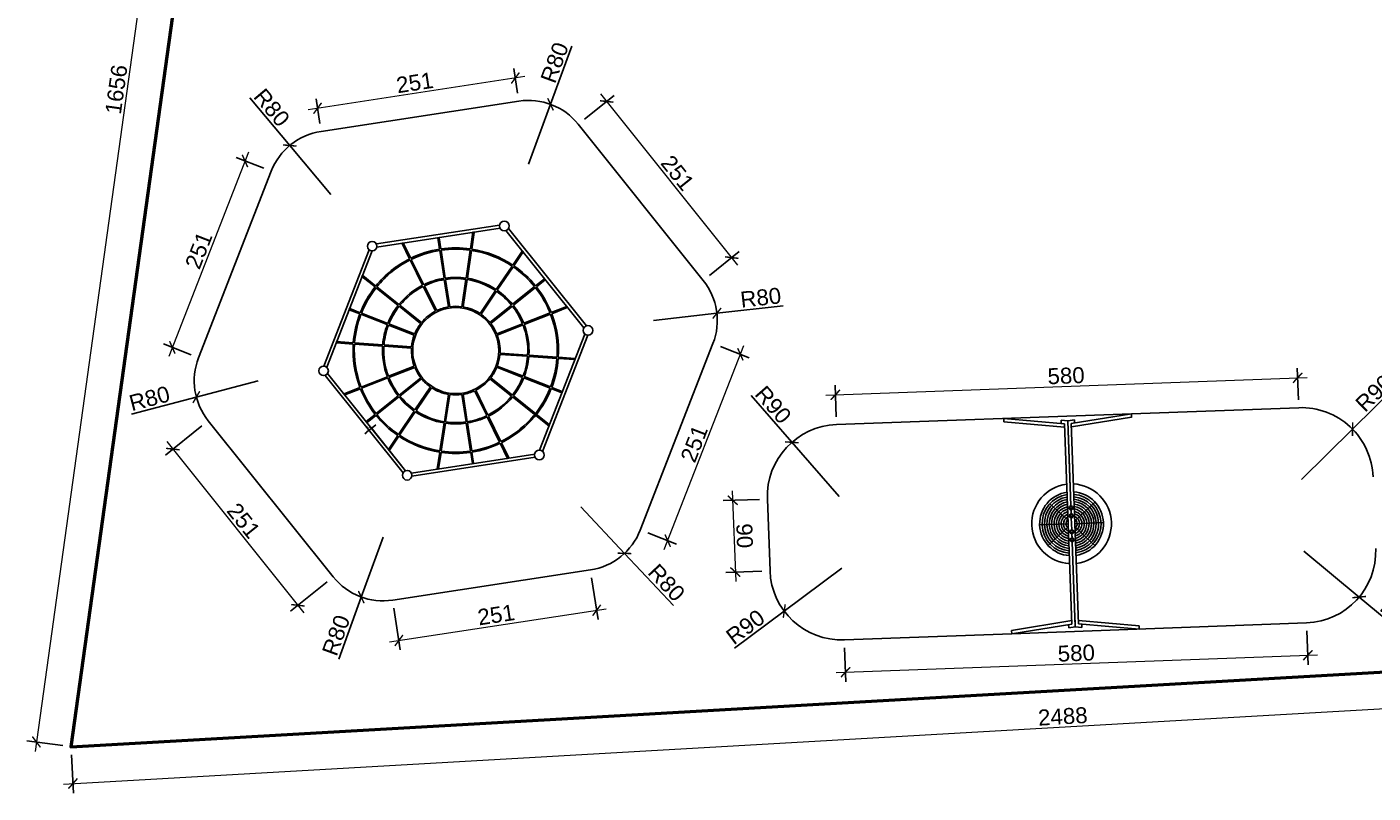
# Model space of a CAD drawing. Header units: millimetres. Extents: x 115689 to 123680, y 15655 to 20110.
# Tile 11 of 21: x 116636 to 118323, y 18068 to 19028. Entities that reach past the tile are written whole.
import ezdxf

# ---------------------------------------------------------------- set-up
doc = ezdxf.new("R2010")
doc.units = ezdxf.units.MM
doc.header["$LTSCALE"] = 100
doc.header["$MEASUREMENT"] = 0
for name, color, linetype in [('11. PLAC ZABAW', 110, 'Continuous'), ('2D_METAL', 232, 'Continuous'), ('6.Kosz', 152, 'Continuous'), ('9.siatka', 10, 'Continuous'), ('Warstwa1', 1, 'Continuous')]:
    doc.layers.add(name, color=color, linetype=linetype)
doc.styles.add('SEACAD_Solid_Edge_ISO', font='seiso.ttf')
doc.styles.add('styl3', font='ARIAL.TTF', dxfattribs={"height": 20})
doc.dimstyles.new('ISO', dxfattribs={"dimtxt": 3.5, "dimasz": 3.5, "dimexe": 1.75, "dimexo": 0, "dimgap": 1.75, "dimtad": 1, "dimtxsty": 'SEACAD_Solid_Edge_ISO', "dimblk1": '_SE_FILLED', "dimblk2": '_SE_FILLED', "dimsah": 1, "dimcen": 1.75, "dimadec": 0, "dimazin": 0, "dimtfac": 1, "dimtdec": 3, "dimtmove": 0, "dimatfit": 3, "dimfxl": 1, "dimtolj": 1, "dimarcsym": 0})
doc.dimstyles.new('ISO-25', dxfattribs={"dimtxt": 2.5, "dimasz": 2.5, "dimexe": 1.25, "dimexo": 0.625, "dimtad": 1, "dimtxsty": 'Standard', "dimcen": 2.5, "dimadec": 0, "dimazin": 0, "dimtfac": 1, "dimtmove": 0, "dimatfit": 3, "dimfxl": 1, "dimarcsym": 0})
doc.dimstyles.new('ISO-25$0', dxfattribs={"dimtxt": 10, "dimasz": 10, "dimexe": 5, "dimexo": 12, "dimgap": 2, "dimtad": 1, "dimdec": 0, "dimtxsty": 'Standard', "dimblk": 'ARCHTICK', "dimcen": 2.5, "dimdle": 5, "dimadec": 0, "dimazin": 0, "dimtfac": 1, "dimtdec": 0, "dimtmove": 0, "dimatfit": 3, "dimfxl": 1, "dimlwd": 0, "dimarcsym": 0})

# ---------------------------------------------------------------- blocks, each defined once
blk = doc.blocks.new('_SE_FILLED')
at = {"color": 0}
blk.add_line((0, 0), (-1, 0), dxfattribs=at)
blk.add_solid([(0, 0), (-1, -0.1665), (-1, 0.1665), (0, 0)], dxfattribs=at)
blk = doc.blocks.new('*D639')
at = {"layer": '6.Kosz', "color": 0, "linetype": 'ByBlock', "lineweight": -2}
for p, q in [((117061.8, 18520.7), (117059.1, 18518.5)), ((117107.2, 18469.6), (117063.5, 18524.3)), ((117064.5, 18522.9), (117067.7, 18525.4)), ((117110.3, 18472.1), (117066.6, 18526.8)), ((117070.4, 18527.6), (117073.1, 18529.8))]:
    blk.add_line(p, q, dxfattribs=at)
at = {"layer": 'Defpoints', "color": 0, "linetype": 'ByBlock'}
for p in [(117067.7, 18525.4), (117107.2, 18469.6), (117110.3, 18472.1)]:
    blk.add_point(p, dxfattribs=at)
at = {"layer": '6.Kosz', "color": 0, "linetype": 'ByBlock', "lineweight": -2, "xscale": 3.5, "yscale": 3.5, "zscale": 3.5}
for p, rotation in [((117064.5, 18522.9), 38.69427546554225), ((117067.7, 18525.4), 218.6942754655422)]:
    blk.add_blockref('_SE_FILLED', p, dxfattribs=dict(at, rotation=rotation))
at = {"layer": '6.Kosz', "color": 0, "linetype": 'ByBlock', "insert": (117063.9, 18526.9), "char_height": 3.5, "attachment_point": 5, "rotation": 38.6943, "style": 'SEACAD_Solid_Edge_ISO'}
blk.add_mtext('\\A1;\\A1;4', dxfattribs=at)
blk = doc.blocks.new('_ArchTick')
at = {"layer": 'Warstwa1', "color": 0, "const_width": 0.15}
blk.add_lwpolyline([(-0.5, -0.5), (0.5, 0.5)], dxfattribs=at)
blk = doc.blocks.new('*D641')
at = {"layer": '2D_METAL', "color": 1, "linetype": 'ByBlock', "lineweight": -2}
for p in [(117082.1, 18389), (117026.5, 18236.1)]:
    blk.add_line(p, (117054.7, 18313.8), dxfattribs=at)
at = {"layer": 'Defpoints', "color": 0, "linetype": 'ByBlock'}
for p in [(117082.1, 18389), (117054.7, 18313.8)]:
    blk.add_point(p, dxfattribs=at)
at = {"layer": '2D_METAL', "color": 1, "linetype": 'ByBlock', "lineweight": -2, "xscale": 12, "yscale": 12, "zscale": 12, "rotation": 70.00903776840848}
blk.add_blockref('_ArchTick', (117054.7, 18313.8), dxfattribs=at)
at = {"layer": '2D_METAL', "color": 4, "linetype": 'ByBlock', "insert": (117023.2, 18265.9), "char_height": 20, "attachment_point": 5, "rotation": 70.009, "style": 'styl3'}
blk.add_mtext('R80', dxfattribs=at)
blk = doc.blocks.new('*D642')
at = {"layer": '2D_METAL', "color": 1, "linetype": 'ByBlock', "lineweight": -2}
for p, q in [((117343.6, 18338), (117351.7, 18285.5)), ((117095.7, 18300.1), (117103.7, 18247.6))]:
    blk.add_line(p, q, dxfattribs=at)
at = {"layer": '2D_METAL', "color": 1, "linetype": 'ByBlock', "lineweight": 0}
blk.add_line((117090, 18257.6), (117361.7, 18299.2), dxfattribs=at)
at = {"layer": 'Defpoints', "color": 0, "linetype": 'ByBlock'}
for p in [(117342.1, 18347.9), (117094.2, 18309.9), (117349.9, 18297.3)]:
    blk.add_point(p, dxfattribs=at)
at = {"layer": '2D_METAL', "color": 1, "linetype": 'ByBlock', "lineweight": 0, "xscale": 12, "yscale": 12, "zscale": 12}
for p, rotation in [((117349.9, 18297.3), 8.694275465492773), ((117101.9, 18259.4), 188.6942754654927)]:
    blk.add_blockref('_ArchTick', p, dxfattribs=dict(at, rotation=rotation))
at = {"layer": '2D_METAL', "color": 4, "linetype": 'ByBlock', "insert": (117223.9, 18291.5), "char_height": 20, "attachment_point": 5, "rotation": 8.6943, "style": 'styl3'}
blk.add_mtext('251', dxfattribs=at)
blk = doc.blocks.new('*D643')
at = {"layer": '2D_METAL', "color": 1, "linetype": 'ByBlock', "lineweight": -2}
for p in [(117330, 18426.9), (117446.3, 18303.1)]:
    blk.add_line(p, (117384.8, 18368.6), dxfattribs=at)
at = {"layer": 'Defpoints', "color": 0, "linetype": 'ByBlock'}
for p in [(117330, 18426.9), (117384.8, 18368.6)]:
    blk.add_point(p, dxfattribs=at)
at = {"layer": '2D_METAL', "color": 1, "linetype": 'ByBlock', "lineweight": -2, "xscale": 12, "yscale": 12, "zscale": 12, "rotation": 133.1977537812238}
blk.add_blockref('_ArchTick', (117384.8, 18368.6), dxfattribs=at)
at = {"layer": '2D_METAL', "color": 4, "linetype": 'ByBlock', "insert": (117437.5, 18331.8), "char_height": 20, "attachment_point": 5, "rotation": 313.1978, "style": 'styl3'}
blk.add_mtext('R80', dxfattribs=at)
blk = doc.blocks.new('*D644')
at = {"layer": '2D_METAL', "color": 1, "linetype": 'ByBlock', "lineweight": -2}
for p in [(117421.2, 18660.6), (117583.8, 18679)]:
    blk.add_line(p, (117500.7, 18669.6), dxfattribs=at)
at = {"layer": 'Defpoints', "color": 0, "linetype": 'ByBlock'}
for p in [(117500.7, 18669.6), (117421.2, 18660.6)]:
    blk.add_point(p, dxfattribs=at)
at = {"layer": '2D_METAL', "color": 1, "linetype": 'ByBlock', "lineweight": -2, "xscale": 12, "yscale": 12, "zscale": 12, "rotation": 186.4579513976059}
blk.add_blockref('_ArchTick', (117500.7, 18669.6), dxfattribs=at)
at = {"layer": '2D_METAL', "color": 4, "linetype": 'ByBlock', "insert": (117555.6, 18689.1), "char_height": 20, "attachment_point": 5, "rotation": 6.458, "style": 'styl3'}
blk.add_mtext('R80', dxfattribs=at)
blk = doc.blocks.new('*D645')
at = {"layer": '2D_METAL', "color": 1, "linetype": 'ByBlock', "lineweight": -2}
for p in [(117318.9, 19004.4), (117264.4, 18856.4)]:
    blk.add_line(p, (117292, 18931.5), dxfattribs=at)
at = {"layer": 'Defpoints', "color": 0, "linetype": 'ByBlock'}
for p in [(117292, 18931.5), (117264.4, 18856.4)]:
    blk.add_point(p, dxfattribs=at)
at = {"layer": '2D_METAL', "color": 1, "linetype": 'ByBlock', "lineweight": -2, "xscale": 12, "yscale": 12, "zscale": 12, "rotation": 249.7637890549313}
blk.add_blockref('_ArchTick', (117292, 18931.5), dxfattribs=at)
at = {"layer": '2D_METAL', "color": 4, "linetype": 'ByBlock', "insert": (117297.2, 18983.7), "char_height": 20, "attachment_point": 5, "rotation": 69.7638, "style": 'styl3'}
blk.add_mtext('R80', dxfattribs=at)
blk = doc.blocks.new('*D646')
at = {"layer": '2D_METAL', "color": 1, "linetype": 'ByBlock', "lineweight": -2}
for p in [(116915.2, 18939.4), (117016.4, 18818.5)]:
    blk.add_line(p, (116965.1, 18879.8), dxfattribs=at)
at = {"layer": 'Defpoints', "color": 0, "linetype": 'ByBlock'}
for p in [(116965.1, 18879.8), (117016.4, 18818.5)]:
    blk.add_point(p, dxfattribs=at)
at = {"layer": '2D_METAL', "color": 1, "linetype": 'ByBlock', "lineweight": -2, "xscale": 12, "yscale": 12, "zscale": 12, "rotation": 309.9344076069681}
blk.add_blockref('_ArchTick', (116965.1, 18879.8), dxfattribs=at)
at = {"layer": '2D_METAL', "color": 4, "linetype": 'ByBlock', "insert": (116942.5, 18927.3), "char_height": 20, "attachment_point": 5, "rotation": 309.9344, "style": 'styl3'}
blk.add_mtext('R80', dxfattribs=at)
blk = doc.blocks.new('*D647')
at = {"layer": '2D_METAL', "color": 1, "linetype": 'ByBlock', "lineweight": -2}
for p in [(116925.3, 18584.8), (116766.6, 18543)]:
    blk.add_line(p, (116847.9, 18564.4), dxfattribs=at)
at = {"layer": 'Defpoints', "color": 0, "linetype": 'ByBlock'}
for p in [(116925.3, 18584.8), (116847.9, 18564.4)]:
    blk.add_point(p, dxfattribs=at)
at = {"layer": '2D_METAL', "color": 1, "linetype": 'ByBlock', "lineweight": -2, "xscale": 12, "yscale": 12, "zscale": 12, "rotation": 14.74154856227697}
blk.add_blockref('_ArchTick', (116847.9, 18564.4), dxfattribs=at)
at = {"layer": '2D_METAL', "color": 4, "linetype": 'ByBlock', "insert": (116789.2, 18562.7), "char_height": 20, "attachment_point": 5, "rotation": 14.7415, "style": 'styl3'}
blk.add_mtext('R80', dxfattribs=at)
blk = doc.blocks.new('*D648')
at = {"layer": '2D_METAL', "color": 1, "linetype": 'ByBlock', "lineweight": -2}
for p in [(117657.2, 18350), (117522.8, 18249.6)]:
    blk.add_line(p, (117585.1, 18296.2), dxfattribs=at)
at = {"layer": 'Defpoints', "color": 0, "linetype": 'ByBlock'}
for p in [(117657.2, 18350), (117585.1, 18296.2)]:
    blk.add_point(p, dxfattribs=at)
at = {"layer": '2D_METAL', "color": 1, "linetype": 'ByBlock', "lineweight": -2, "xscale": 12, "yscale": 12, "zscale": 12, "rotation": 36.77266275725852}
blk.add_blockref('_ArchTick', (117585.1, 18296.2), dxfattribs=at)
at = {"layer": '2D_METAL', "color": 4, "linetype": 'ByBlock', "insert": (117536.4, 18276.3), "char_height": 20, "attachment_point": 5, "rotation": 36.7727, "style": 'styl3'}
blk.add_mtext('R90', dxfattribs=at)
blk = doc.blocks.new('*D649')
at = {"layer": '2D_METAL', "color": 1, "linetype": 'ByBlock', "lineweight": -2}
for p in [(117543.6, 18566.4), (117653.9, 18440)]:
    blk.add_line(p, (117594.7, 18507.8), dxfattribs=at)
at = {"layer": 'Defpoints', "color": 0, "linetype": 'ByBlock'}
for p in [(117594.7, 18507.8), (117653.9, 18440)]:
    blk.add_point(p, dxfattribs=at)
at = {"layer": '2D_METAL', "color": 1, "linetype": 'ByBlock', "lineweight": -2, "xscale": 12, "yscale": 12, "zscale": 12, "rotation": 311.1101493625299}
blk.add_blockref('_ArchTick', (117594.7, 18507.8), dxfattribs=at)
at = {"layer": '2D_METAL', "color": 4, "linetype": 'ByBlock', "insert": (117571.2, 18554.8), "char_height": 20, "attachment_point": 5, "rotation": 311.1101, "style": 'styl3'}
blk.add_mtext('R90', dxfattribs=at)
blk = doc.blocks.new('*D650')
at = {"layer": '2D_METAL', "color": 1, "linetype": 'ByBlock', "lineweight": -2}
for p in [(118353.1, 18578.8), (118233.5, 18461.2)]:
    blk.add_line(p, (118297.7, 18524.3), dxfattribs=at)
at = {"layer": 'Defpoints', "color": 0, "linetype": 'ByBlock'}
for p in [(118297.7, 18524.3), (118233.5, 18461.2)]:
    blk.add_point(p, dxfattribs=at)
at = {"layer": '2D_METAL', "color": 1, "linetype": 'ByBlock', "lineweight": -2, "xscale": 12, "yscale": 12, "zscale": 12, "rotation": 224.5179699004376}
blk.add_blockref('_ArchTick', (118297.7, 18524.3), dxfattribs=at)
at = {"layer": '2D_METAL', "color": 4, "linetype": 'ByBlock', "insert": (118324.7, 18569.4), "char_height": 20, "attachment_point": 5, "rotation": 44.518, "style": 'styl3'}
blk.add_mtext('R90', dxfattribs=at)
blk = doc.blocks.new('*D651')
at = {"layer": '2D_METAL', "color": 1, "linetype": 'ByBlock', "lineweight": -2}
for p in [(118236.8, 18371.3), (118368.6, 18261.9)]:
    blk.add_line(p, (118306, 18313.8), dxfattribs=at)
at = {"layer": 'Defpoints', "color": 0, "linetype": 'ByBlock'}
for p in [(118236.8, 18371.3), (118306, 18313.8)]:
    blk.add_point(p, dxfattribs=at)
at = {"layer": '2D_METAL', "color": 1, "linetype": 'ByBlock', "lineweight": -2, "xscale": 12, "yscale": 12, "zscale": 12, "rotation": 140.3011434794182}
blk.add_blockref('_ArchTick', (118306, 18313.8), dxfattribs=at)
at = {"layer": '2D_METAL', "color": 4, "linetype": 'ByBlock', "insert": (118356.3, 18289.2), "char_height": 20, "attachment_point": 5, "rotation": 320.3011, "style": 'styl3'}
blk.add_mtext('R90', dxfattribs=at)
blk = doc.blocks.new('*D654')
at = {"layer": '2D_METAL', "color": 1, "linetype": 'ByBlock', "lineweight": 0}
blk.add_line((117434.6, 18373.3), (117534.5, 18629.3), dxfattribs=at)
at = {"layer": '2D_METAL', "color": 1, "linetype": 'ByBlock', "lineweight": -2}
for p, q in [((117505, 18627.9), (117541.3, 18613.8)), ((117413.9, 18394.2), (117450.1, 18380.1))]:
    blk.add_line(p, q, dxfattribs=at)
at = {"layer": 'Defpoints', "color": 0, "linetype": 'ByBlock'}
for p in [(117495.7, 18631.6), (117530.1, 18618.1), (117404.6, 18397.9)]:
    blk.add_point(p, dxfattribs=at)
at = {"layer": '2D_METAL', "color": 1, "linetype": 'ByBlock', "lineweight": 0, "xscale": 12, "yscale": 12, "zscale": 12}
for p, rotation in [((117530.1, 18618.1), 68.69427546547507), ((117439, 18384.5), 248.6942754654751)]:
    blk.add_blockref('_ArchTick', p, dxfattribs=dict(at, rotation=rotation))
at = {"layer": '2D_METAL', "color": 4, "linetype": 'ByBlock', "insert": (117472.2, 18506.1), "char_height": 20, "attachment_point": 5, "rotation": 68.6943, "style": 'styl3'}
blk.add_mtext('251', dxfattribs=at)
blk = doc.blocks.new('*D655')
at = {"layer": '2D_METAL', "color": 1, "linetype": 'ByBlock', "lineweight": -2}
for p, q in [((117334.6, 18912.7), (117371.9, 18942.5)), ((117491.4, 18716.9), (117528.7, 18746.8))]:
    blk.add_line(p, q, dxfattribs=at)
at = {"layer": '2D_METAL', "color": 1, "linetype": 'ByBlock', "lineweight": 0}
blk.add_line((117526.9, 18729.9), (117355, 18944.4), dxfattribs=at)
at = {"layer": 'Defpoints', "color": 0, "linetype": 'ByBlock'}
for p in [(117362.5, 18935), (117326.8, 18906.4), (117483.6, 18710.6)]:
    blk.add_point(p, dxfattribs=at)
at = {"layer": '2D_METAL', "color": 1, "linetype": 'ByBlock', "lineweight": 0, "xscale": 12, "yscale": 12, "zscale": 12}
for p, rotation in [((117362.5, 18935), 128.6942754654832), ((117519.3, 18739.3), 308.6942754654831)]:
    blk.add_blockref('_ArchTick', p, dxfattribs=dict(at, rotation=rotation))
at = {"layer": '2D_METAL', "color": 4, "linetype": 'ByBlock', "insert": (117451.3, 18845.4), "char_height": 20, "attachment_point": 5, "rotation": 308.6943, "style": 'styl3'}
blk.add_mtext('251', dxfattribs=at)
blk = doc.blocks.new('*D656')
at = {"layer": '2D_METAL', "color": 1, "linetype": 'ByBlock', "lineweight": -2}
for p, q in [((117250.8, 18945.4), (117246, 18976.2)), ((117002.8, 18907.4), (116998.1, 18938.3))]:
    blk.add_line(p, q, dxfattribs=at)
at = {"layer": '2D_METAL', "color": 1, "linetype": 'ByBlock', "lineweight": 0}
blk.add_line((117259.7, 18966.2), (116988, 18924.6), dxfattribs=at)
at = {"layer": 'Defpoints', "color": 0, "linetype": 'ByBlock'}
for p in [(116999.9, 18926.5), (117252.3, 18935.5), (117004.3, 18897.6)]:
    blk.add_point(p, dxfattribs=at)
at = {"layer": '2D_METAL', "color": 1, "linetype": 'ByBlock', "lineweight": 0, "xscale": 12, "yscale": 12, "zscale": 12}
for p, rotation in [((117247.9, 18964.4), 8.694275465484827), ((116999.9, 18926.5), 188.6942754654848)]:
    blk.add_blockref('_ArchTick', p, dxfattribs=dict(at, rotation=rotation))
at = {"layer": '2D_METAL', "color": 4, "linetype": 'ByBlock', "insert": (117121.9, 18958.5), "char_height": 20, "attachment_point": 5, "rotation": 8.6943, "style": 'styl3'}
blk.add_mtext('251', dxfattribs=at)
blk = doc.blocks.new('*D657')
at = {"layer": '2D_METAL', "color": 1, "linetype": 'ByBlock', "lineweight": 0}
blk.add_line((116913.3, 18871.6), (116813.4, 18615.5), dxfattribs=at)
at = {"layer": '2D_METAL', "color": 1, "linetype": 'ByBlock', "lineweight": -2}
for p, q in [((116932.6, 18851.2), (116897.7, 18864.8)), ((116841.4, 18617.5), (116806.6, 18631.1))]:
    blk.add_line(p, q, dxfattribs=at)
at = {"layer": 'Defpoints', "color": 0, "linetype": 'ByBlock'}
for p in [(116941.9, 18847.5), (116817.8, 18626.7), (116850.8, 18613.9)]:
    blk.add_point(p, dxfattribs=at)
at = {"layer": '2D_METAL', "color": 1, "linetype": 'ByBlock', "lineweight": 0, "xscale": 12, "yscale": 12, "zscale": 12}
for p, rotation in [((116908.9, 18860.4), 68.69427546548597), ((116817.8, 18626.7), 248.694275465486)]:
    blk.add_blockref('_ArchTick', p, dxfattribs=dict(at, rotation=rotation))
at = {"layer": '2D_METAL', "color": 4, "linetype": 'ByBlock', "insert": (116851, 18748.4), "char_height": 20, "attachment_point": 5, "rotation": 68.6943, "style": 'styl3'}
blk.add_mtext('251', dxfattribs=at)
blk = doc.blocks.new('*D658')
at = {"layer": '2D_METAL', "color": 1, "linetype": 'ByBlock', "lineweight": -2}
for p, q in [((116855, 18528.5), (116809.1, 18491.8)), ((117011.8, 18332.8), (116965.9, 18296))]:
    blk.add_line(p, q, dxfattribs=at)
at = {"layer": '2D_METAL', "color": 1, "linetype": 'ByBlock', "lineweight": 0}
blk.add_line((116811, 18508.6), (116982.8, 18294.1), dxfattribs=at)
at = {"layer": 'Defpoints', "color": 0, "linetype": 'ByBlock'}
for p in [(116862.8, 18534.8), (117019.7, 18339), (116975.3, 18303.5)]:
    blk.add_point(p, dxfattribs=at)
at = {"layer": '2D_METAL', "color": 1, "linetype": 'ByBlock', "lineweight": 0, "xscale": 12, "yscale": 12, "zscale": 12}
for p, rotation in [((116818.5, 18499.3), 128.694275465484), ((116975.3, 18303.5), 308.6942754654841)]:
    blk.add_blockref('_ArchTick', p, dxfattribs=dict(at, rotation=rotation))
at = {"layer": '2D_METAL', "color": 4, "linetype": 'ByBlock', "insert": (116907.2, 18409.6), "char_height": 20, "attachment_point": 5, "rotation": 308.6943, "style": 'styl3'}
blk.add_mtext('251', dxfattribs=at)
blk = doc.blocks.new('*D659')
at = {"layer": '2D_METAL', "color": 1, "linetype": 'ByBlock', "lineweight": -2}
for p, q in [((117553.9, 18436.3), (117508.5, 18434.7)), ((117557.2, 18346.4), (117511.8, 18344.7))]:
    blk.add_line(p, q, dxfattribs=at)
at = {"layer": '2D_METAL', "color": 1, "linetype": 'ByBlock', "lineweight": 0}
blk.add_line((117520, 18447.1), (117524.2, 18333.2), dxfattribs=at)
at = {"layer": 'Defpoints', "color": 0, "linetype": 'ByBlock'}
for p in [(117563.9, 18436.7), (117523.7, 18345.2), (117567.2, 18346.7)]:
    blk.add_point(p, dxfattribs=at)
at = {"layer": '2D_METAL', "color": 1, "linetype": 'ByBlock', "lineweight": 0, "xscale": 12, "yscale": 12, "zscale": 12}
for p, rotation in [((117520.5, 18435.1), 92.09987845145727), ((117523.7, 18345.2), 272.0998784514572)]:
    blk.add_blockref('_ArchTick', p, dxfattribs=dict(at, rotation=rotation))
at = {"layer": '2D_METAL', "color": 4, "linetype": 'ByBlock', "insert": (117535.3, 18390.6), "char_height": 20, "attachment_point": 5, "rotation": 272.0999, "style": 'styl3'}
blk.add_mtext('90', dxfattribs=at)
blk = doc.blocks.new('*D660')
at = {"layer": '2D_METAL', "color": 1, "linetype": 'ByBlock', "lineweight": 0}
blk.add_line((117637.2, 18566.9), (118240.8, 18589), dxfattribs=at)
at = {"layer": '2D_METAL', "color": 1, "linetype": 'ByBlock', "lineweight": -2}
for p, q in [((118229.8, 18561.2), (118228.4, 18600.6)), ((117650.2, 18539.9), (117648.8, 18579.3))]:
    blk.add_line(p, q, dxfattribs=at)
at = {"layer": 'Defpoints', "color": 0, "linetype": 'ByBlock'}
for p in [(118228.8, 18588.6), (118230.2, 18551.2), (117650.6, 18529.9)]:
    blk.add_point(p, dxfattribs=at)
at = {"layer": '2D_METAL', "color": 1, "linetype": 'ByBlock', "lineweight": 0, "xscale": 12, "yscale": 12, "zscale": 12}
for p, rotation in [((118228.8, 18588.6), 2.09987845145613), ((117649.2, 18567.3), 182.0998784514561)]:
    blk.add_blockref('_ArchTick', p, dxfattribs=dict(at, rotation=rotation))
at = {"layer": '2D_METAL', "color": 4, "linetype": 'ByBlock', "insert": (117938.5, 18591.2), "char_height": 20, "attachment_point": 5, "rotation": 2.0999, "style": 'styl3'}
blk.add_mtext('580', dxfattribs=at)
blk = doc.blocks.new('*D662')
at = {"layer": '2D_METAL', "color": 1, "linetype": 'ByBlock', "lineweight": -2}
for p, q in [((118240.5, 18271.4), (118242, 18228.9)), ((117660.8, 18250.1), (117662.4, 18207.7))]:
    blk.add_line(p, q, dxfattribs=at)
at = {"layer": '2D_METAL', "color": 1, "linetype": 'ByBlock', "lineweight": 0}
blk.add_line((117650, 18219.2), (118253.6, 18241.4), dxfattribs=at)
at = {"layer": 'Defpoints', "color": 0, "linetype": 'ByBlock'}
for p in [(118240.1, 18281.4), (117660.5, 18260.1), (118241.6, 18240.9)]:
    blk.add_point(p, dxfattribs=at)
at = {"layer": '2D_METAL', "color": 1, "linetype": 'ByBlock', "lineweight": 0, "xscale": 12, "yscale": 12, "zscale": 12}
for p, rotation in [((118241.6, 18240.9), 2.099878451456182), ((117662, 18219.7), 182.0998784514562)]:
    blk.add_blockref('_ArchTick', p, dxfattribs=dict(at, rotation=rotation))
at = {"layer": '2D_METAL', "color": 4, "linetype": 'ByBlock', "insert": (117951.3, 18243.5), "char_height": 20, "attachment_point": 5, "rotation": 2.0999, "style": 'styl3'}
blk.add_mtext('580', dxfattribs=at)
blk = doc.blocks.new('*D637')
at = {"layer": '2D_METAL', "color": 1, "linetype": 'ByBlock', "lineweight": -2}
for p, q in [((119175.1, 18257.9), (119177.8, 18209.8)), ((116691.2, 18116.2), (116693.9, 18068.1))]:
    blk.add_line(p, q, dxfattribs=at)
at = {"layer": '2D_METAL', "color": 1, "linetype": 'ByBlock', "lineweight": 0}
blk.add_line((116681.3, 18079.4), (119189.1, 18222.5), dxfattribs=at)
at = {"layer": 'Defpoints', "color": 0, "linetype": 'ByBlock'}
for p in [(119174.5, 18267.9), (119177.2, 18221.8), (116690.6, 18126.2)]:
    blk.add_point(p, dxfattribs=at)
at = {"layer": '2D_METAL', "color": 1, "linetype": 'ByBlock', "lineweight": 0, "xscale": 12, "yscale": 12, "zscale": 12}
for p, rotation in [((119177.2, 18221.8), 3.264632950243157), ((116693.2, 18080.1), 183.2646329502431)]:
    blk.add_blockref('_ArchTick', p, dxfattribs=dict(at, rotation=rotation))
at = {"layer": '2D_METAL', "color": 4, "linetype": 'ByBlock', "insert": (117934.4, 18164.2), "char_height": 20, "attachment_point": 5, "rotation": 3.2646, "style": 'styl3'}
blk.add_mtext('2488', dxfattribs=at)
blk = doc.blocks.new('*D638')
at = {"layer": '2D_METAL', "color": 1, "linetype": 'ByBlock', "lineweight": 0}
blk.add_line((116877, 19784.7), (116645.7, 18120.3), dxfattribs=at)
at = {"layer": '2D_METAL', "color": 1, "linetype": 'ByBlock', "lineweight": -2}
for p, q in [((116908.7, 19768.2), (116863.5, 19774.5)), ((116680.7, 18127.6), (116635.5, 18133.8))]:
    blk.add_line(p, q, dxfattribs=at)
at = {"layer": 'Defpoints', "color": 0, "linetype": 'ByBlock'}
for p in [(116918.6, 19766.8), (116647.4, 18132.2), (116690.6, 18126.2)]:
    blk.add_point(p, dxfattribs=at)
at = {"layer": '2D_METAL', "color": 1, "linetype": 'ByBlock', "lineweight": 0, "xscale": 12, "yscale": 12, "zscale": 12}
for p, rotation in [((116875.4, 19772.8), 82.08796167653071), ((116647.4, 18132.2), 262.0879616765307)]:
    blk.add_blockref('_ArchTick', p, dxfattribs=dict(at, rotation=rotation))
at = {"layer": '2D_METAL', "color": 4, "linetype": 'ByBlock', "insert": (116747.7, 18950.1), "char_height": 20, "attachment_point": 5, "rotation": 82.088, "style": 'styl3'}
blk.add_mtext('1656', dxfattribs=at)

msp = doc.modelspace()

# ---------------------------------------------------------------- linework, layer by layer
at = {"layer": '11. PLAC ZABAW', "color": 4, "linetype": 'ByBlock', "lineweight": 50}
msp.add_lwpolyline([(116918.621, 19766.81), (116690.614, 18126.188), (119174.528, 18267.871), (119142.846, 18766.808), (119846.83, 18766.81), (119856.8, 19766.81)], close=True, dxfattribs=at)
at = {"layer": '6.Kosz', "linetype": 'ByBlock'}
for p, q in [((117252.274, 18935.472), (117004.327, 18897.556)), ((117483.615, 18710.634), (117326.806, 18906.404)), ((116941.887, 18847.543), (116850.75, 18613.857)), ((117228.264, 18780.056), (117073.684, 18756.418)), ((117228.869, 18776.102), (117074.289, 18752.464)), ((117191.689, 18750.227), (117194.83, 18771.015)), ((117193.271, 18749.988), (117196.412, 18770.776)), ((117194.975, 18771.122), (117196.306, 18770.921)), ((117333.895, 18651.218), (117236.134, 18773.269)), ((117337.017, 18653.719), (117239.256, 18775.77)), ((117115.291, 18737.796), (117105.813, 18756.917)), ((117105.87, 18757.087), (117107.076, 18757.685)), ((117116.724, 18738.506), (117107.246, 18757.627)), ((117150.807, 18764.037), (117152.961, 18749.953)), ((117150.914, 18764.182), (117152.244, 18764.385)), ((117152.389, 18764.279), (117154.543, 18750.194)), ((117064.476, 18749.043), (117007.658, 18603.353)), ((117068.203, 18747.589), (117011.384, 18601.9)), ((117131.718, 18704.652), (117116.001, 18736.362)), ((117133.152, 18705.363), (117117.435, 18737.073)), ((117153.203, 18748.371), (117158.553, 18713.386)), ((117154.785, 18748.613), (117160.135, 18713.628)), ((117186.162, 18713.651), (117191.45, 18748.645)), ((117187.744, 18713.412), (117193.032, 18748.406)), ((117256.415, 18747.375), (117244.653, 18729.95)), ((117245.979, 18729.054), (117257.741, 18746.48)), ((117256.591, 18747.409), (117257.707, 18746.656)), ((117243.758, 18728.623), (117223.957, 18699.289)), ((117225.283, 18698.394), (117245.084, 18727.728)), ((117055.569, 18715.746), (117056.409, 18716.798)), ((117072.021, 18702.453), (117055.589, 18715.567)), ((117073.02, 18703.704), (117056.587, 18716.818)), ((117101.932, 18680.629), (117074.27, 18702.705)), ((117147.845, 18672.117), (117132.429, 18703.218)), ((117149.278, 18672.827), (117133.863, 18703.929)), ((117158.795, 18711.804), (117164.042, 18677.491)), ((117160.376, 18712.046), (117165.624, 18677.733)), ((117180.737, 18677.746), (117185.923, 18712.069)), ((117182.319, 18677.507), (117187.505, 18711.83)), ((117272.046, 18702.881), (117244.423, 18680.755)), ((117284.415, 18712.789), (117273.295, 18703.881)), ((117274.295, 18702.632), (117285.416, 18711.54)), ((117284.594, 18712.769), (117285.435, 18711.718)), ((117100.934, 18679.378), (117073.272, 18701.455)), ((117223.062, 18697.963), (117203.642, 18669.191)), ((117204.968, 18668.296), (117224.388, 18697.068)), ((117245.424, 18679.507), (117273.046, 18701.632)), ((117039.549, 18674.118), (117040.038, 18675.372)), ((117039.621, 18673.953), (117052.895, 18668.776)), ((117040.203, 18675.444), (117053.477, 18670.267)), ((117054.967, 18669.685), (117087.94, 18656.826)), ((117129.212, 18656.81), (117102.185, 18678.38)), ((117130.21, 18658.061), (117103.183, 18679.631)), ((117243.174, 18679.755), (117216.082, 18658.054)), ((117217.082, 18656.805), (117244.175, 18678.506)), ((117291.407, 18669.895), (117258.458, 18656.977)), ((117312.47, 18678.153), (117292.897, 18670.479)), ((117293.481, 18668.99), (117313.054, 18676.663)), ((117312.635, 18678.081), (117313.126, 18676.828)), ((117054.386, 18668.195), (117087.359, 18655.335)), ((117088.849, 18654.754), (117121.066, 18642.19)), ((117089.431, 18656.245), (117121.647, 18643.68)), ((117129.212, 18656.81), (117129.316, 18656.727)), ((117130.21, 18658.061), (117130.314, 18657.978)), ((117256.968, 18656.393), (117224.65, 18643.723)), ((117225.234, 18642.234), (117257.552, 18654.904)), ((117259.042, 18655.488), (117291.991, 18668.406)), ((117121.066, 18642.19), (117121.19, 18642.141)), ((117121.647, 18643.68), (117121.771, 18643.632)), ((117278.255, 18497.82), (117335.074, 18643.51)), ((117281.982, 18496.367), (117338.801, 18642.056)), ((117023.551, 18632.546), (117023.645, 18633.889)), ((117023.669, 18632.411), (117044.641, 18630.937)), ((117044.753, 18632.533), (117023.781, 18634.007)), ((117046.237, 18630.825), (117081.541, 18628.345)), ((117081.653, 18629.941), (117046.349, 18632.421)), ((117083.137, 18628.232), (117117.765, 18625.8)), ((117117.877, 18627.396), (117083.25, 18629.828)), ((117228.582, 18618.014), (117263.209, 18615.581)), ((117263.321, 18617.177), (117228.694, 18619.61)), ((117404.571, 18397.867), (117495.708, 18631.553)), ((117121.224, 18603.176), (117088.906, 18590.506)), ((117121.808, 18601.686), (117089.49, 18589.016)), ((117257.027, 18589.165), (117224.687, 18601.777)), ((117257.609, 18590.656), (117225.269, 18603.268)), ((117264.805, 18615.469), (117300.109, 18612.989)), ((117300.222, 18614.585), (117264.917, 18617.065)), ((117301.706, 18612.876), (117322.678, 18611.403)), ((117322.79, 18612.999), (117301.818, 18614.473)), ((117322.907, 18612.864), (117322.813, 18611.521)), ((117009.441, 18591.691), (117107.202, 18469.64)), ((117012.563, 18594.192), (117110.324, 18472.14)), ((117087.417, 18589.922), (117054.467, 18577.004)), ((117088.001, 18588.432), (117055.051, 18575.514)), ((117102.284, 18566.903), (117129.376, 18588.604)), ((117103.284, 18565.655), (117130.377, 18587.356)), ((117216.144, 18587.432), (117243.276, 18565.779)), ((117217.142, 18588.682), (117244.274, 18567.029)), ((117291.491, 18575.724), (117258.518, 18588.583)), ((117292.072, 18577.215), (117259.1, 18590.074)), ((117033.823, 18567.329), (117033.332, 18568.582)), ((117052.977, 18576.42), (117033.404, 18568.746)), ((117053.561, 18574.93), (117033.988, 18567.257)), ((117141.491, 18577.114), (117122.07, 18548.342)), ((117123.396, 18547.447), (117142.817, 18576.218)), ((117164.139, 18567.903), (117158.953, 18533.58)), ((117160.535, 18533.341), (117165.721, 18567.664)), ((117180.835, 18567.677), (117186.082, 18533.363)), ((117182.416, 18567.919), (117187.664, 18533.605)), ((117212.05, 18541.218), (117196.843, 18572.423)), ((117213.488, 18541.919), (117198.281, 18573.124)), ((117306.256, 18569.966), (117292.982, 18575.143)), ((117306.837, 18571.457), (117293.563, 18576.633)), ((117306.909, 18571.292), (117306.42, 18570.038)), ((117073.412, 18543.777), (117101.035, 18565.903)), ((117074.412, 18542.529), (117102.035, 18564.654)), ((117244.526, 18564.781), (117289.871, 18528.592)), ((117245.524, 18566.031), (117290.869, 18529.842)), ((116862.843, 18534.776), (117019.652, 18339.006)), ((117061.864, 18532.641), (117061.023, 18533.691)), ((117061.043, 18533.87), (117072.163, 18542.777)), ((117062.043, 18532.621), (117073.163, 18541.528)), ((117121.175, 18547.016), (117101.375, 18517.681)), ((117102.701, 18516.786), (117122.501, 18546.121)), ((117228.255, 18507.965), (117212.751, 18539.78)), ((117229.693, 18508.666), (117214.189, 18540.481)), ((117158.714, 18531.998), (117153.426, 18497.003)), ((117155.008, 18496.764), (117160.296, 18531.759)), ((117186.324, 18531.782), (117191.674, 18496.797)), ((117187.905, 18532.024), (117193.255, 18497.039)), ((117290.889, 18529.664), (117290.049, 18528.612)), ((117100.479, 18516.355), (117088.717, 18498.93)), ((117090.044, 18498.034), (117101.806, 18515.46)), ((117238.166, 18487.628), (117228.956, 18506.527)), ((117239.604, 18488.329), (117230.394, 18507.228)), ((117089.867, 18498), (117088.752, 18498.753)), ((117117.589, 18469.307), (117272.169, 18492.945)), ((117118.194, 18465.353), (117272.774, 18488.991)), ((117153.187, 18495.421), (117150.046, 18474.634)), ((117151.628, 18474.395), (117154.769, 18495.182)), ((117191.915, 18495.215), (117194.069, 18481.131)), ((117193.497, 18495.457), (117195.651, 18481.373)), ((117239.546, 18488.159), (117238.336, 18487.569)), ((117151.483, 18474.288), (117150.153, 18474.489)), ((117195.545, 18481.228), (117194.214, 18481.025)), ((117094.185, 18309.938), (117342.132, 18347.854))]:
    msp.add_line(p, q, dxfattribs=at)
for centre, radius in [((117234.159, 18778.935), 6), ((117068.395, 18753.586), 6), ((117173.229, 18622.705), 53.951), ((117338.993, 18648.053), 6), ((117007.466, 18597.356), 6), ((117278.063, 18491.823), 6), ((117112.3, 18466.475), 6)]:
    msp.add_circle(centre, radius, dxfattribs=at)
for centre, radius, start, end in [((117264.366, 18856.391), 80, 38.694275, 98.694275), ((117016.42, 18818.475), 80, 98.694275, 158.694275), ((117194.956, 18770.996), 0.127, 81.40738, 171.40738), ((117196.287, 18770.795), 0.127, 351.40738, 81.40738), ((117105.927, 18756.973), 0.127, 116.365735, 206.365735), ((117107.133, 18757.571), 0.127, 26.365735, 116.365735), ((117150.933, 18764.056), 0.127, 98.694275, 188.694275), ((117152.264, 18764.26), 0.127, 8.694275, 98.694275), ((117173.229, 18622.705), 128.852, 116.721468, 141.051647), ((117173.229, 18622.705), 127.252, 116.725941, 141.047174), ((117173.229, 18622.705), 128.852, 99.050009, 116.010001), ((117173.229, 18622.705), 127.252, 99.054482, 116.005528), ((117173.229, 18622.705), 128.852, 81.763114, 98.338542), ((117173.229, 18622.705), 127.252, 81.767587, 98.334069), ((117173.229, 18622.705), 127.252, 56.341377, 81.047174), ((117173.229, 18622.705), 128.852, 56.336904, 81.051647), ((117256.52, 18747.304), 0.127, 55.981171, 145.981171), ((117257.636, 18746.551), 0.127, 325.981171, 55.981171), ((117173.229, 18622.705), 127.252, 39.054482, 55.620964), ((117173.229, 18622.705), 128.852, 39.050009, 55.625437), ((117173.229, 18622.705), 128.852, 141.763114, 158.338542), ((117055.669, 18715.666), 0.127, 141.40738, 231.40738), ((117056.508, 18716.718), 0.127, 51.40738, 141.40738), ((117173.229, 18622.705), 91.861, 116.864718, 140.908397), ((117173.229, 18622.705), 90.261, 116.873563, 140.899552), ((117173.229, 18622.705), 91.861, 99.193259, 115.866751), ((117173.229, 18622.705), 90.261, 99.202104, 115.857906), ((117173.229, 18622.705), 91.861, 81.906364, 98.195292), ((117173.229, 18622.705), 90.261, 81.915209, 98.186447), ((117173.229, 18622.705), 90.261, 56.488999, 80.899552), ((117173.229, 18622.705), 91.861, 56.480154, 80.908397), ((117173.229, 18622.705), 128.852, 21.763114, 38.338542), ((117284.495, 18712.689), 0.127, 38.694275, 128.694275), ((117285.336, 18711.639), 0.127, 308.694275, 38.694275), ((117421.176, 18660.621), 80, 338.694275, 38.694275), ((117173.229, 18622.705), 127.252, 141.767587, 158.334069), ((117173.229, 18622.705), 90.261, 39.202104, 55.473342), ((117173.229, 18622.705), 91.861, 39.193259, 55.482187), ((117173.229, 18622.705), 127.252, 21.767587, 38.334069), ((117039.667, 18674.071), 0.127, 158.694275, 248.694275), ((117040.156, 18675.325), 0.127, 68.694275, 158.694275), ((117173.229, 18622.705), 128.852, 159.050009, 175.625437), ((117173.229, 18622.705), 91.861, 141.906364, 158.195292), ((117173.229, 18622.705), 90.261, 141.915209, 158.186447), ((117173.229, 18622.705), 55.551, 117.190891, 140.582223), ((117173.229, 18622.705), 55.551, 99.519432, 115.540578), ((117173.229, 18622.705), 55.551, 82.232537, 97.869119), ((117173.229, 18622.705), 55.551, 56.806327, 80.582223), ((117173.229, 18622.705), 90.261, 21.915209, 38.186447), ((117173.229, 18622.705), 91.861, 21.906364, 38.195292), ((117173.229, 18622.705), 128.852, 356.336904, 21.051647), ((117312.517, 18678.035), 0.127, 21.40738, 111.40738), ((117313.008, 18676.781), 0.127, 291.40738, 21.40738), ((117173.229, 18622.705), 127.252, 159.054482, 175.620964), ((117173.229, 18622.705), 91.861, 159.193259, 175.482187), ((117173.229, 18622.705), 90.261, 159.202104, 175.473342), ((117173.229, 18622.705), 55.551, 142.232537, 157.869119), ((117173.229, 18622.705), 55.551, 39.519432, 55.156014), ((117173.229, 18622.705), 55.551, 22.232537, 37.869119), ((117173.229, 18622.705), 90.261, 356.488999, 20.899552), ((117173.229, 18622.705), 91.861, 356.480154, 20.908397), ((117173.229, 18622.705), 127.252, 356.341377, 21.047174), ((117173.229, 18622.705), 55.551, 159.519432, 175.156014), ((117173.229, 18622.705), 55.551, 356.806327, 20.582223), ((117023.678, 18632.537), 0.127, 175.981171, 265.981171), ((117023.772, 18633.88), 0.127, 85.981171, 175.981171), ((117173.229, 18622.705), 128.852, 176.336904, 201.051647), ((117173.229, 18622.705), 127.252, 176.341377, 201.047174), ((117173.229, 18622.705), 91.861, 176.480154, 200.908397), ((117173.229, 18622.705), 90.261, 176.488999, 200.899552), ((117173.229, 18622.705), 55.551, 176.806327, 200.582223), ((117173.229, 18622.705), 55.551, 339.519432, 355.156014), ((116925.282, 18584.789), 80, 158.694275, 218.694275), ((117173.229, 18622.705), 55.551, 202.232537, 217.869119), ((117173.229, 18622.705), 55.551, 322.232537, 337.869119), ((117173.229, 18622.705), 90.261, 339.202104, 355.473342), ((117173.229, 18622.705), 91.861, 339.193259, 355.482187), ((117173.229, 18622.705), 127.252, 339.054482, 355.620964), ((117173.229, 18622.705), 128.852, 339.050009, 355.625437), ((117322.686, 18611.53), 0.127, 265.981171, 355.981171), ((117322.781, 18612.872), 0.127, 355.981171, 85.981171), ((117173.229, 18622.705), 91.861, 201.906364, 218.195292), ((117173.229, 18622.705), 90.261, 201.915209, 218.186447), ((117173.229, 18622.705), 55.551, 219.519432, 235.156014), ((117173.229, 18622.705), 55.551, 296.806327, 320.582223), ((117173.229, 18622.705), 90.261, 321.915209, 338.186447), ((117173.229, 18622.705), 91.861, 321.906364, 338.195292), ((117033.45, 18568.628), 0.127, 111.40738, 201.40738), ((117033.942, 18567.375), 0.127, 201.40738, 291.40738), ((117173.229, 18622.705), 128.852, 201.763114, 218.338542), ((117173.229, 18622.705), 127.252, 201.767587, 218.334069), ((117173.229, 18622.705), 55.551, 236.806327, 260.582223), ((117173.229, 18622.705), 55.551, 262.232537, 277.869119), ((117173.229, 18622.705), 55.551, 279.519432, 295.156014), ((117173.229, 18622.705), 127.252, 296.341377, 338.334069), ((117173.229, 18622.705), 128.852, 296.336904, 338.338542), ((117306.302, 18570.084), 0.127, 248.694275, 338.694275), ((117306.791, 18571.338), 0.127, 338.694275, 68.694275), ((117173.229, 18622.705), 91.861, 219.193259, 235.482187), ((117173.229, 18622.705), 90.261, 219.202104, 235.473342), ((117173.229, 18622.705), 90.261, 296.488999, 320.899552), ((117173.229, 18622.705), 91.861, 296.480154, 320.908397), ((117061.122, 18533.771), 0.127, 128.694275, 218.694275), ((117173.229, 18622.705), 128.852, 219.050009, 235.625437), ((117173.229, 18622.705), 127.252, 219.054482, 235.620964), ((117173.229, 18622.705), 91.861, 236.480154, 260.908397), ((117173.229, 18622.705), 90.261, 236.488999, 260.899552), ((117173.229, 18622.705), 90.261, 279.202104, 295.473342), ((117173.229, 18622.705), 91.861, 279.193259, 295.482187), ((117061.963, 18532.72), 0.127, 218.694275, 308.694275), ((117173.229, 18622.705), 127.252, 236.341377, 261.047174), ((117173.229, 18622.705), 91.861, 261.906364, 278.195292), ((117173.229, 18622.705), 90.261, 261.915209, 278.186447), ((117289.95, 18528.691), 0.127, 231.40738, 321.40738), ((117290.79, 18529.743), 0.127, 321.40738, 51.40738), ((117173.229, 18622.705), 128.852, 236.336904, 261.051647), ((117173.229, 18622.705), 127.252, 279.054482, 295.620964), ((117173.229, 18622.705), 128.852, 279.050009, 295.625437), ((117088.823, 18498.859), 0.127, 145.981171, 235.981171), ((117089.938, 18498.105), 0.127, 235.981171, 325.981171), ((117173.229, 18622.705), 128.852, 261.763114, 278.338542), ((117173.229, 18622.705), 127.252, 261.767587, 278.334069), ((117238.28, 18487.683), 0.127, 205.981171, 295.981171), ((117239.49, 18488.273), 0.127, 295.981171, 25.981171), ((117150.171, 18474.615), 0.127, 171.40738, 261.40738), ((117151.502, 18474.413), 0.127, 261.40738, 351.40738), ((117194.195, 18481.15), 0.127, 188.694275, 278.694275), ((117195.525, 18481.354), 0.127, 278.694275, 8.694275), ((117330.039, 18426.935), 80, 278.694275, 338.694275), ((117082.092, 18389.019), 80, 218.694275, 278.694275)]:
    msp.add_arc(centre, radius, start, end, dxfattribs=at)
at = {"layer": '9.siatka', "linetype": 'ByBlock'}
for p, q in [((118020.335, 18543.482), (118230.194, 18551.176)), ((118020.335, 18543.482), (117650.583, 18529.924)), ((117860.442, 18537.619), (117860.596, 18533.422)), ((117936.538, 18530.928), (117860.442, 18537.619)), ((117860.442, 18537.619), (117860.596, 18533.422)), ((117860.442, 18537.619), (117860.596, 18533.422)), ((117940.601, 18534.754), (117932.233, 18535.49)), ((117940.601, 18534.754), (117932.233, 18535.49)), ((117932.233, 18535.49), (117932.387, 18531.293)), ((117940.601, 18534.754), (117948.892, 18536.101)), ((117940.601, 18534.754), (117946.569, 18535.724)), ((117943.686, 18450.611), (117940.601, 18534.754)), ((117940.601, 18534.754), (117940.755, 18530.557)), ((117940.755, 18530.557), (117940.601, 18534.754)), ((117940.601, 18534.754), (117944.511, 18428.126)), ((117944.933, 18531.236), (118020.335, 18543.482)), ((117945.087, 18527.038), (118020.489, 18539.285)), ((117948.892, 18536.101), (117949.046, 18531.904)), ((118020.489, 18539.285), (118020.335, 18543.482)), ((118020.335, 18543.482), (118020.5, 18538.985)), ((117936.692, 18526.731), (117860.596, 18533.422)), ((117945.737, 18280.046), (117936.538, 18530.928)), ((117940.755, 18530.557), (117940.909, 18526.36)), ((117944.933, 18531.236), (117954.132, 18280.354)), ((117563.941, 18436.687), (117567.239, 18346.747)), ((117949.399, 18409.424), (117974.613, 18432.895)), ((117940.984, 18409.684), (117918.231, 18430.828)), ((117944.785, 18420.631), (117944.694, 18423.129)), ((117944.694, 18423.129), (117944.877, 18418.133)), ((117941.138, 18405.487), (117905.362, 18404.175)), ((117941.271, 18401.858), (117916.057, 18378.387)), ((117945.335, 18405.641), (117945.06, 18413.136)), ((117945.06, 18413.136), (117945.61, 18398.146)), ((117945.335, 18405.641), (117945.61, 18398.146)), ((117949.532, 18405.795), (117985.308, 18407.107)), ((117949.686, 18401.598), (117974.637, 18378.412)), ((117945.793, 18393.149), (117945.976, 18388.153)), ((117945.885, 18390.651), (117945.976, 18388.153)), ((117946.16, 18383.156), (117950.069, 18276.528)), ((117945.583, 18284.244), (117870.182, 18271.998)), ((117870.335, 18267.8), (118240.087, 18281.358)), ((117949.915, 18280.725), (117949.761, 18284.922)), ((117950.069, 18276.528), (117949.915, 18280.725)), ((117949.915, 18280.725), (117950.069, 18276.528)), ((117953.978, 18284.551), (118030.074, 18277.86)), ((117954.132, 18280.354), (118030.228, 18273.663)), ((117870.335, 18267.8), (117660.476, 18260.106)), ((117870.182, 18271.998), (117870.335, 18267.8)), ((117945.737, 18280.046), (117870.335, 18267.8)), ((117941.778, 18275.181), (117941.624, 18279.378)), ((117950.069, 18276.528), (117941.778, 18275.181)), ((117950.069, 18276.528), (117941.778, 18275.181)), ((117950.069, 18276.528), (117958.437, 18275.792)), ((117950.069, 18276.528), (117958.437, 18275.792)), ((117958.437, 18275.792), (117958.283, 18279.989)), ((118030.228, 18273.663), (118030.074, 18277.86))]:
    msp.add_line(p, q, dxfattribs=at)
for centre, radius in [((117944.602, 18425.628), 2.5), ((117944.969, 18415.634), 2.5), ((117944.602, 18425.628), 1.5), ((117944.969, 18415.634), 1.5), ((117945.701, 18395.648), 2.5), ((117946.068, 18385.654), 2.5), ((117945.701, 18395.648), 1.5), ((117946.068, 18385.654), 1.5)]:
    msp.add_circle(centre, radius, dxfattribs=at)
for centre, radius, start, end in [((118233.491, 18461.237), 90, 2.099878, 92.099878), ((117653.881, 18439.985), 90, 92.099878, 182.099878), ((117945.335, 18405.641), 50, 96.918402, 267.281355), ((117945.335, 18405.641), 50, 276.918402, 87.281355), ((117945.335, 18405.641), 40, 98.127045, 266.072712), ((117945.335, 18405.641), 37, 98.617773, 265.581984), ((117945.335, 18405.641), 34, 99.195718, 265.004039), ((117945.335, 18405.641), 31, 99.886479, 264.313278), ((117945.335, 18405.641), 28, 100.726805, 263.472952), ((117945.335, 18405.641), 40, 278.127045, 86.072712), ((117945.335, 18405.641), 37, 278.617773, 85.581984), ((117945.335, 18405.641), 34, 279.195718, 85.004039), ((117945.335, 18405.641), 31, 279.886479, 84.313278), ((117945.335, 18405.641), 28, 280.726805, 83.472952), ((117945.335, 18405.641), 25, 101.771434, 262.428323), ((117945.335, 18405.641), 22, 103.105721, 261.094036), ((117945.335, 18405.641), 19, 104.870745, 259.329012), ((117945.335, 18405.641), 16, 107.318334, 256.881423), ((117945.335, 18405.641), 13, 110.948985, 253.250772), ((117945.335, 18405.641), 25, 281.771434, 82.428323), ((117945.335, 18405.641), 22, 283.105721, 81.094036), ((117945.335, 18405.641), 19, 284.870745, 79.329012), ((117945.335, 18405.641), 16, 287.318334, 76.881423), ((117945.335, 18405.641), 13, 290.948985, 73.250772), ((117945.335, 18405.641), 10, 116.934466, 247.265291), ((117945.335, 18405.641), 7, 128.969776, 235.229981), ((117945.335, 18405.641), 10, 296.934466, 67.265291), ((117945.335, 18405.641), 7, 308.969776, 55.229981), ((118236.789, 18371.297), 90, 272.099878, 2.099878), ((117657.179, 18350.045), 90, 182.099878, 272.099878)]:
    msp.add_arc(centre, radius, start, end, dxfattribs=at)

# ---------------------------------------------------------------- dimensions: what is measured, and where the dimension line sits
at = {"layer": '2D_METAL', "linetype": 'ByBlock'}
dim = msp.add_linear_dim(base=(116647.386, 18132.196), p1=(116918.621, 19766.81), p2=(116690.614, 18126.188), angle=262.087962, dimstyle='ISO-25$0', override={"dimasz": 12, "dimexe": 12, "dimexo": 10, "dimgap": 3, "dimtxsty": 'styl3', "dimdle": 12, "dimclrd": 1, "dimclre": 1, "dimclrt": 4, "dimldrblk": 'ArchTick', "dimarcsym": 1}, dxfattribs=at)
dim.commit()
dim.dimension.update_dxf_attribs({"geometry": '*D638', "text_midpoint": (116760.807, 18948.318), "dimtype": 161})
for center, mpoint, picture, middle in [((117264.366, 18856.391), (117292.038, 18931.453), '*D645', (117309.63, 18979.174)), ((117016.42, 18818.475), (116965.067, 18879.817), '*D646', (116932.419, 18918.817)), ((117421.176, 18660.621), (117500.668, 18669.619), '*D644', (117557.105, 18676.007)), ((116925.282, 18584.789), (116847.916, 18564.432), '*D647', (116792.608, 18549.88)), ((118233.491, 18461.237), (118297.664, 18524.339), '*D650', (118333.93, 18559.999)), ((117653.881, 18439.985), (117594.705, 18507.795), '*D649', (117561.264, 18546.116)), ((117330.039, 18426.935), (117384.8, 18368.615), '*D643', (117427.886, 18322.73)), ((117082.092, 18389.019), (117054.742, 18313.839), '*D641', (117035.641, 18261.334)), ((118236.789, 18371.297), (118306.036, 18313.81), '*D651', (118347.894, 18279.06)), ((117657.179, 18350.045), (117585.087, 18296.167), '*D648', (117544.347, 18265.72))]:
    dim = msp.add_radius_dim(center=center, mpoint=mpoint, dimstyle='ISO-25', override={"dimasz": 12, "dimexe": 12, "dimexo": 10, "dimgap": 3, "dimtxsty": 'styl3', "dimblk": 'ArchTick', "dimdle": 12, "dimclrd": 1, "dimclre": 1, "dimclrt": 4, "dimldrblk": 'ArchTick', "dimarcsym": 1}, dxfattribs=at)
    dim.commit()
    dim.dimension.update_dxf_attribs({"geometry": picture, "text_midpoint": middle, "dimtype": 164})
for p1, p2, distance, picture, middle in [((117252.274, 18935.472), (117004.327, 18897.556), -29.24, '*D656', (117121.883, 18958.478)), ((117483.615, 18710.634), (117326.806, 18906.404), -45.783, '*D655', (117451.255, 18845.4)), ((116941.887, 18847.543), (116850.75, 18613.857), -35.388, '*D657', (116851.041, 18748.358)), ((117404.571, 18397.867), (117495.708, 18631.553), -36.905, '*D654', (117472.214, 18506.101)), ((117650.583, 18529.924), (118230.194, 18551.176), 37.447, '*D660', (117938.532, 18591.175)), ((116862.843, 18534.776), (117019.652, 18339.006), -56.814, '*D658', (116907.216, 18409.632)), ((117563.941, 18436.687), (117567.239, 18346.747), -43.519, '*D659', (117535.303, 18390.607)), ((117094.185, 18309.938), (117342.132, 18347.854), -51.093, '*D642', (117223.884, 18291.45)), ((117660.476, 18260.106), (118240.087, 18281.358), -40.448, '*D662', (117951.28, 18243.514)), ((116690.614, 18126.188), (119174.528, 18267.871), -46.141, '*D637', (117934.446, 18164.154))]:
    dim = msp.add_aligned_dim(p1=p1, p2=p2, distance=distance, dimstyle='ISO-25$0', override={"dimasz": 12, "dimexe": 12, "dimexo": 10, "dimgap": 3, "dimtxsty": 'styl3', "dimdle": 12, "dimclrd": 1, "dimclre": 1, "dimclrt": 4, "dimldrblk": 'ArchTick', "dimarcsym": 1}, dxfattribs=at)
    dim.commit()
    dim.dimension.update_dxf_attribs({"geometry": picture, "text_midpoint": middle})
at = {"layer": '6.Kosz', "linetype": 'ByBlock'}
dim = msp.add_linear_dim(base=(117067.669, 18525.394), p1=(117107.202, 18469.64), p2=(117110.324, 18472.14), angle=38.694275, text='\\A1;<>', dimstyle='ISO', dxfattribs=at)
dim.commit()
dim.dimension.update_dxf_attribs({"geometry": '*D639', "text_midpoint": (117066.108, 18524.144), "dimtype": 161})

doc.saveas('drawing.dxf')
